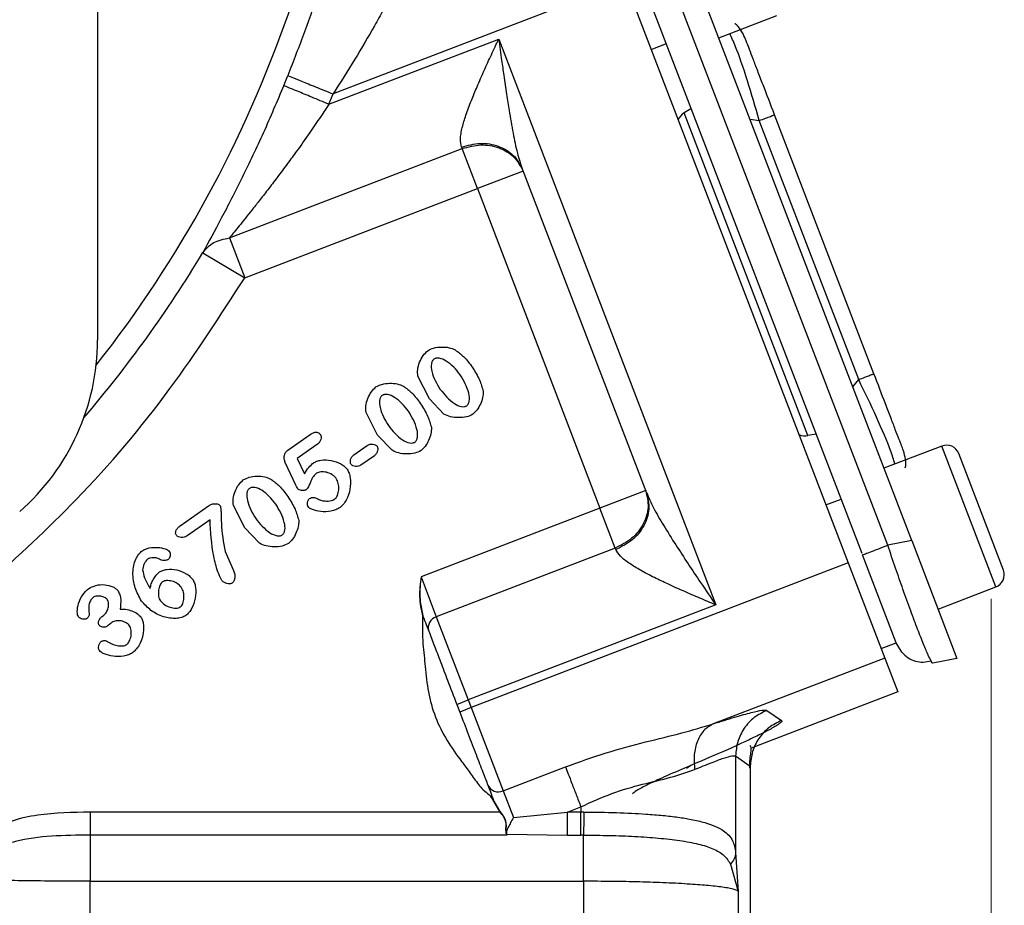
# Model space of a CAD drawing. Header units: inches. Extents: x 0.6 to 16.3, y 0.2 to 11.5.
# Tile 5 of 19: x 5.4 to 7, y 5 to 6.4. Entities that reach past the tile are written whole.
import ezdxf

# ---------------------------------------------------------------- set-up
doc = ezdxf.new("R2010")
doc.units = ezdxf.units.IN
doc.header["$MEASUREMENT"] = 0
doc.styles.add('SLDTEXTSTYLE0', font='TXT', dxfattribs={"width": 0.75})
doc.dimstyles.new('SLDDIMSTYLE1', dxfattribs={"dimtxt": 0.137795, "dimasz": 0.14, "dimexe": 0, "dimexo": 0.0625, "dimgap": 0.034449, "dimtad": 0, "dimdec": 1, "dimlfac": 1.5, "dimrnd": 1e-09, "dimzin": 12, "dimdsep": 46, "dimtxsty": 'SLDTEXTSTYLE0', "dimblk1": 'CLOSED', "dimblk2": 'CLOSED', "dimsah": 1, "dimcen": 0.09, "dimadec": 0, "dimazin": 3, "dimtfac": 1, "dimtdec": 1, "dimtofl": 0, "dimtmove": 0, "dimatfit": 3, "dimldrblk": 'CLOSED', "dimfxl": 0, "dimfrac": 2, "dimtolj": 1, "dimtzin": 12, "dimarcsym": 0})

# ---------------------------------------------------------------- blocks, each defined once
blk = doc.blocks.new('_Closed')
at = {"color": 0, "linetype": 'ByBlock', "lineweight": -2}
for p, q in [((-1, 0.166667), (0, 0)), ((-1, 0.166667), (-1, -0.166667)), ((0, 0), (-1, -0.166667)), ((0, 0), (-1, 0))]:
    blk.add_line(p, q, dxfattribs=at)
blk = doc.blocks.new('_D_6')
at = {"color": 7, "linetype": 'Continuous', "lineweight": 0}
for p, q in [((7.0252, 5.4527), (7.0252, 3.096)), ((4.8474, 4.4791), (4.8474, 3.096)), ((6.149, 3.3339), (6.107, 3.3339)), ((6.107, 3.3339), (6.107, 3.1151)), ((6.3526, 3.3339), (6.3946, 3.3339)), ((6.3946, 3.3339), (6.3946, 3.1151)), ((4.8474, 3.1354), (5.9862, 3.1354)), ((7.0252, 3.1354), (6.5154, 3.1354)), ((6.107, 3.1151), (6.149, 3.1151)), ((6.3946, 3.1151), (6.3526, 3.1151))]:
    blk.add_line(p, q, dxfattribs=at)
at = {"color": 7, "linetype": 'Continuous', "lineweight": 18, "xscale": 0.14, "yscale": 0.14, "rotation": 180.0000000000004}
blk.add_blockref('_Closed', (4.8474, 3.1354, 0.3107), dxfattribs=at)
at = {"color": 7, "linetype": 'Continuous', "lineweight": 18, "xscale": 0.14, "yscale": 0.14}
blk.add_blockref('_Closed', (7.0252, 3.1354, 0.3107), dxfattribs=at)
at = {"color": 7, "linetype": 'Continuous', "lineweight": 18, "char_height": 0.1378, "attachment_point": 1, "style": 'SLDTEXTSTYLE0'}
for s, insert in [('83', (6.149, 3.2927)), ('3.3', (6.1235, 3.0866))]:
    blk.add_mtext(s, dxfattribs=dict(at, insert=insert))

msp = doc.modelspace()

# ---------------------------------------------------------------- linework, layer by layer
at = {"color": 7, "linetype": 'Continuous', "lineweight": 25}
for p, q in [((5.5645, 6.9042), (5.5645, 5.8756)), ((6.8952, 5.548), (6.5345, 6.4875)), ((6.4269, 6.461), (5.9496, 6.2777)), ((6.4269, 6.461), (6.7914, 5.5115)), ((6.856, 5.5404), (6.5004, 6.4669)), ((6.8141, 5.5266), (6.46, 6.4491)), ((6.5799, 6.3694), (6.6745, 6.4057)), ((5.9427, 6.2608), (6.2201, 6.3673)), ((6.2201, 6.3673), (6.5749, 5.4428)), ((6.4693, 6.3505), (6.4942, 6.36)), ((5.9427, 6.2608), (5.9496, 6.2777)), ((6.535, 6.2538), (6.5233, 6.2465)), ((6.7256, 5.7195), (6.5233, 6.2465)), ((6.8085, 5.8109), (6.6461, 6.2341)), ((6.8334, 5.8205), (6.671, 6.2436)), ((5.7799, 6.0423), (6.1602, 6.1883)), ((6.1593, 6.1907), (6.1602, 6.1883)), ((6.1853, 6.1231), (6.1602, 6.1883)), ((6.26, 6.1517), (6.1853, 6.1231)), ((6.2586, 6.1553), (6.4618, 5.626)), ((5.805, 5.9771), (6.1853, 6.1231)), ((6.1853, 6.1231), (6.3857, 5.601)), ((5.7799, 6.0423), (5.805, 5.9771)), ((5.7365, 6.0183), (5.805, 5.9771)), ((6.1068, 5.7797), (6.088, 5.8163)), ((6.1305, 5.7547), (6.1068, 5.7797)), ((6.0221, 5.7204), (6.0033, 5.757)), ((5.8755, 5.6957), (5.9122, 5.7214)), ((6.0458, 5.6954), (6.0221, 5.7204)), ((6.7392, 5.7219), (6.7256, 5.7195)), ((5.924, 5.7053), (5.891, 5.6822)), ((5.9832, 5.688), (6.0052, 5.7034)), ((6.9444, 5.7024), (6.8498, 5.6661)), ((5.891, 5.6822), (5.9029, 5.6568)), ((6.0169, 5.6866), (5.9949, 5.6712)), ((7.0451, 5.4997), (6.972, 5.6901)), ((5.8887, 5.6383), (5.8713, 5.6757)), ((6.4604, 5.6296), (6.3857, 5.601)), ((5.6996, 5.5723), (5.7459, 5.6047)), ((5.8053, 5.5686), (5.7865, 5.6052)), ((6.3857, 5.601), (6.0932, 5.4887)), ((6.4107, 5.5357), (6.3857, 5.601)), ((6.755, 5.6061), (6.7799, 5.6157)), ((5.7483, 5.582), (5.711, 5.5559)), ((5.8291, 5.5436), (5.8053, 5.5686)), ((6.8952, 5.548), (6.856, 5.5404)), ((6.8952, 5.548), (6.9691, 5.3555)), ((5.7731, 5.5301), (5.7869, 5.4989)), ((6.4107, 5.5357), (6.1182, 5.4234)), ((6.4107, 5.5357), (6.4117, 5.5333)), ((6.87, 5.381), (6.8149, 5.5246)), ((6.7914, 5.5115), (6.1752, 5.275)), ((6.7914, 5.5115), (6.851, 5.3561)), ((6.0932, 5.4887), (6.1182, 5.4234)), ((6.9382, 5.4358), (7.0328, 5.4721)), ((6.5749, 5.4428), (6.1704, 5.2875)), ((5.5719, 5.4241), (5.5747, 5.4261)), ((6.1182, 5.4234), (6.1704, 5.2875)), ((6.8451, 5.3715), (6.87, 5.381)), ((6.8793, 5.3655), (6.87, 5.3811)), ((6.851, 5.3561), (6.5706, 5.2485)), ((6.851, 5.3561), (6.8723, 5.3006)), ((6.9691, 5.3555), (6.9299, 5.3479)), ((6.8723, 5.3006), (6.6329, 5.2087)), ((6.1517, 5.2803), (6.1704, 5.2875)), ((6.1517, 5.2803), (6.1565, 5.2678)), ((6.1704, 5.2875), (6.1752, 5.275)), ((6.1752, 5.275), (6.1565, 5.2678)), ((6.1752, 5.275), (6.2274, 5.139)), ((6.6586, 5.2706), (6.6826, 5.2541)), ((6.6074, 5.196), (6.6074, 5.0383)), ((6.6074, 5.196), (6.6314, 5.1795)), ((6.2274, 5.139), (6.3294, 5.1782)), ((6.6314, 5.1795), (6.6314, 4.4618)), ((6.6317, 4.4617), (6.6317, 5.1798)), ((6.2274, 5.139), (6.2441, 5.0954)), ((6.2113, 5.1232), (6.2116, 5.1224)), ((6.2116, 5.1224), (6.2221, 5.1045)), ((6.2119, 5.1235), (6.2122, 5.1227)), ((6.2122, 5.1227), (6.2226, 5.1049)), ((6.2221, 5.1045), (5.5524, 5.1045)), ((6.2441, 5.0954), (6.3324, 5.1045)), ((6.3324, 5.1045), (6.3544, 5.1129)), ((6.3544, 5.1045), (6.3324, 5.1045)), ((6.3544, 5.1129), (6.3544, 5.1045)), ((6.3594, 5.1045), (6.3544, 5.1045)), ((6.2321, 5.0697), (6.2332, 5.0668)), ((6.2327, 5.0694), (6.2328, 5.069)), ((6.2332, 5.0668), (5.5524, 5.0668)), ((6.2328, 5.069), (6.2331, 5.0683)), ((6.2331, 5.0683), (6.2332, 5.0681)), ((6.2332, 5.0681), (6.3324, 5.0668)), ((6.3324, 5.0668), (6.3544, 5.0668)), ((6.3586, 5.0668), (6.3544, 5.0668)), ((6.6074, 5.0383), (6.6116, 4.9748)), ((6.5991, 5.0192), (6.6116, 4.9748)), ((5.5524, 4.4449), (5.5524, 4.9914)), ((5.5524, 4.9914), (6.3586, 4.9914)), ((6.3586, 4.9914), (6.3586, 4.4449)), ((6.6116, 4.9748), (6.6116, 4.4519))]:
    msp.add_line(p, q, dxfattribs=at)
at = {"color": 8, "linetype": 'Continuous', "lineweight": 25}
for p, q in [((6.6309, 6.2365), (6.6461, 6.2341)), ((6.7988, 5.799), (6.8085, 5.8109)), ((7.0328, 5.4721), (6.9444, 5.7024)), ((6.5341, 5.1805), (6.5271, 5.1755))]:
    msp.add_line(p, q, dxfattribs=at)
for radius, start, end in [(1.9709, 321.7687, 0), (2.0099, 319.4866, 328.9768)]:
    msp.add_arc((4.0141, 7.0542), radius, start, end, dxfattribs=at)
at = {"color": 7, "linetype": 'Continuous', "lineweight": 25}
for centre, radius, start, end in [((4.0141, 7.0542), 2.0055, 337.6391, 338.1425), ((5.1926, 5.8756), 0.3719, 311.1331, 0), ((6.9521, 5.6825), 0.0213, 21, 111), ((7.0252, 5.492), 0.0213, 291, 21), ((6.1239, 5.4054), 0.0189, 107.4037, 196.8829), ((6.2195, 5.1562), 0.0189, 205.1171, 294.5963)]:
    msp.add_arc(centre, radius, start, end, dxfattribs=at)
for centre, start_param, end_param in [((6.5386, 6.2202), 0.174533, 0.698222), ((6.7193, 5.7493), 2.44337, 2.96706)]:
    msp.add_ellipse(centre, major_axis=(-0.011, 0.0285), ratio=0.916331, start_param=start_param, end_param=end_param, dxfattribs=at)
for points, knots in [([(5.963, 6.5631), (5.9582, 6.547), (5.9485, 6.5152), (5.9276, 6.4496), (5.9034, 6.3795), (5.8847, 6.3315), (5.8754, 6.3075)], [0, 0, 0, 0, 0.252624, 0.502389, 0.751307, 1, 1, 1, 1]), ([(6.0656, 6.4783), (6.0625, 6.4725), (6.0561, 6.4604), (6.0446, 6.4388), (6.0315, 6.4148), (6.0122, 6.3802), (5.9851, 6.3338), (5.9615, 6.2966), (5.9496, 6.2777)], [0, 0, 0, 0, 0.112871, 0.234508, 0.352703, 0.480897, 0.737077, 1, 1, 1, 1]), ([(6.6226, 6.3697), (6.6205, 6.3739), (6.6165, 6.3822), (6.6103, 6.3897), (6.6063, 6.3921), (6.6062, 6.3922)], [0, 0, 0, 0, 0.4972, 0.994399, 1, 1, 1, 1]), ([(6.1593, 6.1907), (6.1584, 6.1949), (6.157, 6.2014), (6.1585, 6.2129), (6.1611, 6.2256), (6.1666, 6.2437), (6.175, 6.266), (6.1852, 6.2906), (6.1962, 6.3156), (6.2081, 6.3416), (6.2161, 6.3587), (6.2201, 6.3673)], [0, 0, 0, 0, 0.107136, 0.166317, 0.230145, 0.344696, 0.477264, 0.596609, 0.735994, 0.867705, 1, 1, 1, 1]), ([(6.2201, 6.3673), (6.2217, 6.3557), (6.2244, 6.3359), (6.2287, 6.3058), (6.2327, 6.2785), (6.2377, 6.2468), (6.2433, 6.2146), (6.2499, 6.1821), (6.2558, 6.1638), (6.2586, 6.1553)], [0, 0, 0, 0, 0.158514, 0.270372, 0.412956, 0.534884, 0.709912, 0.865998, 1, 1, 1, 1]), ([(6.671, 6.2436), (6.6646, 6.2604), (6.6549, 6.2856), (6.6433, 6.3156), (6.6358, 6.3352), (6.6299, 6.3508), (6.624, 6.366), (6.6232, 6.3682), (6.6226, 6.3697)], [0, 0, 0, 0, 0.250062, 0.37621, 0.5, 0.623853, 0.749938, 1, 1, 1, 1]), ([(5.8687, 6.2912), (5.8578, 6.2654), (5.8359, 6.2137), (5.801, 6.1404), (5.7656, 6.0717), (5.7462, 6.0362), (5.7365, 6.0183)], [0, 0, 0, 0, 0.248267, 0.497446, 0.747611, 1, 1, 1, 1]), ([(5.9427, 6.2608), (5.9382, 6.254), (5.9279, 6.2386), (5.9104, 6.213), (5.8922, 6.1874), (5.8744, 6.163), (5.8585, 6.1417), (5.8431, 6.1214), (5.8291, 6.1036), (5.8134, 6.0837), (5.7967, 6.0628), (5.7852, 6.0488), (5.7799, 6.0423)], [0, 0, 0, 0, 0.083387, 0.191326, 0.320268, 0.410352, 0.509405, 0.602859, 0.686393, 0.760047, 0.89, 1, 1, 1, 1]), ([(5.7365, 6.0183), (5.7418, 6.0245), (5.7524, 6.0369), (5.7707, 6.0405), (5.7799, 6.0423)], [0, 0, 0, 0, 0.5, 1, 1, 1, 1]), ([(5.3854, 5.4772), (5.4343, 5.5222), (5.5414, 5.6209), (5.6831, 5.7882), (5.7655, 5.9159), (5.805, 5.9771)], [0, 0, 0, 0, 0.304375, 0.666734, 1, 1, 1, 1]), ([(6.088, 5.8163), (6.0877, 5.8199), (6.087, 5.8278), (6.0906, 5.8394), (6.0958, 5.8503), (6.1015, 5.8557), (6.1042, 5.8582)], [0, 0, 0, 0, 0.233996, 0.499939, 0.765931, 1, 1, 1, 1]), ([(6.1042, 5.8582), (6.1073, 5.8598), (6.1143, 5.8633), (6.1264, 5.8645), (6.1386, 5.8639), (6.1458, 5.8609), (6.1491, 5.8595)], [0, 0, 0, 0, 0.22471, 0.497352, 0.771324, 1, 1, 1, 1]), ([(6.1491, 5.8595), (6.1539, 5.856), (6.1648, 5.848), (6.1727, 5.837), (6.1772, 5.8307)], [0, 0, 0, 0, 0.435422, 1, 1, 1, 1]), ([(6.1143, 5.8443), (6.1138, 5.8439), (6.1127, 5.843), (6.111, 5.8405), (6.1093, 5.8342), (6.1112, 5.8174), (6.1189, 5.8045), (6.1244, 5.795)], [0, 0, 0, 0, 0.03813, 0.077594, 0.167568, 0.394077, 1, 1, 1, 1]), ([(6.1571, 5.8188), (6.1538, 5.8231), (6.1472, 5.8315), (6.1357, 5.841), (6.1255, 5.8459), (6.119, 5.8461), (6.1161, 5.8454), (6.1149, 5.8447), (6.1143, 5.8443)], [0, 0, 0, 0, 0.307114, 0.600658, 0.833127, 0.922874, 0.962224, 1, 1, 1, 1]), ([(6.1772, 5.8307), (6.1814, 5.8241), (6.1891, 5.8119), (6.1931, 5.7979), (6.1949, 5.7916)], [0, 0, 0, 0, 0.542001, 1, 1, 1, 1]), ([(6.1678, 5.7682), (6.1683, 5.7686), (6.1694, 5.7695), (6.1711, 5.772), (6.1729, 5.7785), (6.1709, 5.7959), (6.1629, 5.8092), (6.1571, 5.8188)], [0, 0, 0, 0, 0.036391, 0.075087, 0.163772, 0.39634, 1, 1, 1, 1]), ([(6.8818, 5.6944), (6.8813, 5.6959), (6.8804, 5.6981), (6.8746, 5.7133), (6.8686, 5.7289), (6.8611, 5.7485), (6.8495, 5.7785), (6.8399, 5.8037), (6.8334, 5.8205)], [0, 0, 0, 0, 0.250062, 0.37621, 0.5, 0.623853, 0.749938, 1, 1, 1, 1]), ([(6.0033, 5.757), (6.003, 5.7607), (6.0024, 5.7685), (6.006, 5.7801), (6.0111, 5.791), (6.0168, 5.7964), (6.0195, 5.7989)], [0, 0, 0, 0, 0.233996, 0.499939, 0.765931, 1, 1, 1, 1]), ([(6.0195, 5.7989), (6.0226, 5.8005), (6.0296, 5.804), (6.0417, 5.8052), (6.0539, 5.8046), (6.0612, 5.8016), (6.0645, 5.8002)], [0, 0, 0, 0, 0.22471, 0.497352, 0.771324, 1, 1, 1, 1]), ([(6.0645, 5.8002), (6.0692, 5.7967), (6.0801, 5.7887), (6.088, 5.7777), (6.0925, 5.7715)], [0, 0, 0, 0, 0.4354221, 1, 1, 1, 1]), ([(6.1244, 5.795), (6.1315, 5.7865), (6.1412, 5.7746), (6.1567, 5.7669), (6.1632, 5.7665), (6.1661, 5.7672), (6.1673, 5.7679), (6.1678, 5.7682)], [0, 0, 0, 0, 0.60548, 0.838248, 0.926216, 0.964377, 1, 1, 1, 1]), ([(6.0296, 5.785), (6.0291, 5.7846), (6.028, 5.7837), (6.0263, 5.7812), (6.0246, 5.7749), (6.0266, 5.7581), (6.0342, 5.7452), (6.0398, 5.7357)], [0, 0, 0, 0, 0.03813, 0.077594, 0.167568, 0.394077, 1, 1, 1, 1]), ([(6.0725, 5.7595), (6.0691, 5.7638), (6.0625, 5.7722), (6.051, 5.7817), (6.0408, 5.7866), (6.0343, 5.7868), (6.0314, 5.7861), (6.0302, 5.7854), (6.0296, 5.785)], [0, 0, 0, 0, 0.307114, 0.600658, 0.833127, 0.922874, 0.962224, 1, 1, 1, 1]), ([(6.1949, 5.7916), (6.1947, 5.7883), (6.1944, 5.7811), (6.1904, 5.7709), (6.1853, 5.7612), (6.1802, 5.7564), (6.1779, 5.7542)], [0, 0, 0, 0, 0.233107, 0.503654, 0.772311, 1, 1, 1, 1]), ([(6.0925, 5.7715), (6.0967, 5.7648), (6.1044, 5.7526), (6.1084, 5.7387), (6.1102, 5.7323)], [0, 0, 0, 0, 0.5420009, 1, 1, 1, 1]), ([(6.0831, 5.7089), (6.0837, 5.7093), (6.0847, 5.7102), (6.0864, 5.7128), (6.0883, 5.7192), (6.0862, 5.7366), (6.0782, 5.7499), (6.0725, 5.7595)], [0, 0, 0, 0, 0.036391, 0.075087, 0.163772, 0.39634, 1, 1, 1, 1]), ([(6.1779, 5.7542), (6.1745, 5.7526), (6.1672, 5.7492), (6.1545, 5.7486), (6.1417, 5.7495), (6.1341, 5.753), (6.1305, 5.7547)], [0, 0, 0, 0, 0.224279, 0.491579, 0.763289, 1, 1, 1, 1]), ([(6.0398, 5.7357), (6.0468, 5.7272), (6.0565, 5.7153), (6.072, 5.7076), (6.0786, 5.7072), (6.0814, 5.7079), (6.0826, 5.7086), (6.0831, 5.7089)], [0, 0, 0, 0, 0.60548, 0.838248, 0.926216, 0.964377, 1, 1, 1, 1]), ([(6.1102, 5.7323), (6.1101, 5.729), (6.1097, 5.7218), (6.1057, 5.7116), (6.1007, 5.7019), (6.0955, 5.6971), (6.0932, 5.6949)], [0, 0, 0, 0, 0.233107, 0.503654, 0.772311, 1, 1, 1, 1]), ([(5.9122, 5.7214), (5.9139, 5.7225), (5.9162, 5.7239), (5.9195, 5.7249), (5.9218, 5.7251), (5.9238, 5.7248), (5.9257, 5.7239), (5.9275, 5.7225), (5.9284, 5.7213), (5.9289, 5.7207)], [0, 0, 0, 0, 0.307073, 0.434042, 0.548193, 0.65516, 0.761725, 0.874739, 1, 1, 1, 1]), ([(5.9289, 5.7207), (5.9292, 5.7202), (5.9297, 5.7191), (5.9301, 5.7165), (5.9295, 5.7128), (5.9276, 5.7085), (5.9252, 5.7064), (5.924, 5.7053)], [0, 0, 0, 0, 0.0982087, 0.207926, 0.4558478, 0.7273576, 1, 1, 1, 1]), ([(6.0052, 5.7034), (6.0066, 5.7041), (6.0094, 5.7056), (6.0141, 5.7057), (6.0177, 5.7049), (6.0201, 5.7035), (6.0209, 5.7026), (6.0213, 5.7022)], [0, 0, 0, 0, 0.269903, 0.539, 0.788044, 0.900557, 1, 1, 1, 1]), ([(6.0213, 5.7022), (6.0216, 5.7017), (6.0222, 5.7006), (6.0226, 5.6979), (6.0222, 5.6942), (6.0204, 5.6899), (6.0181, 5.6877), (6.0169, 5.6866)], [0, 0, 0, 0, 0.100484, 0.211546, 0.45947, 0.728057, 1, 1, 1, 1]), ([(5.8713, 5.6757), (5.8706, 5.6775), (5.8693, 5.681), (5.8696, 5.6867), (5.8712, 5.6911), (5.8734, 5.694), (5.8748, 5.6951), (5.8755, 5.6957)], [0, 0, 0, 0, 0.253808, 0.507422, 0.755377, 0.879425, 1, 1, 1, 1]), ([(5.9789, 5.6725), (5.9786, 5.673), (5.978, 5.6741), (5.9775, 5.6767), (5.978, 5.6804), (5.9797, 5.6848), (5.9821, 5.6869), (5.9832, 5.688)], [0, 0, 0, 0, 0.100527, 0.212019, 0.461042, 0.730119, 1, 1, 1, 1]), ([(6.0932, 5.6949), (6.0898, 5.6933), (6.0825, 5.6899), (6.0698, 5.6893), (6.057, 5.6902), (6.0494, 5.6937), (6.0458, 5.6954)], [0, 0, 0, 0, 0.2242788, 0.4915793, 0.7632888, 1, 1, 1, 1]), ([(6.8847, 5.6668), (6.8847, 5.6668), (6.886, 5.6713), (6.8856, 5.681), (6.8831, 5.6899), (6.8818, 5.6944)], [0, 0, 0, 0, 0.005601, 0.5028, 1, 1, 1, 1]), ([(5.9029, 5.6568), (5.9049, 5.6606), (5.9087, 5.6675), (5.9147, 5.6725), (5.9174, 5.6749)], [0, 0, 0, 0, 0.537336, 1, 1, 1, 1]), ([(5.9174, 5.6749), (5.9192, 5.6758), (5.923, 5.678), (5.9328, 5.68), (5.9465, 5.6797), (5.9595, 5.675), (5.9681, 5.6694), (5.9711, 5.666), (5.9725, 5.6644)], [0, 0, 0, 0, 0.098686, 0.219599, 0.494009, 0.772099, 0.896976, 1, 1, 1, 1]), ([(5.9949, 5.6712), (5.9936, 5.6705), (5.9908, 5.6691), (5.9861, 5.6689), (5.9825, 5.6698), (5.9801, 5.6711), (5.9792, 5.672), (5.9789, 5.6725)], [0, 0, 0, 0, 0.2657637, 0.5358382, 0.7870946, 0.9004587, 1, 1, 1, 1]), ([(5.8027, 5.6471), (5.8059, 5.6487), (5.8128, 5.6522), (5.8249, 5.6534), (5.8371, 5.6528), (5.8444, 5.6498), (5.8477, 5.6484)], [0, 0, 0, 0, 0.22471, 0.497352, 0.771324, 1, 1, 1, 1]), ([(5.9224, 5.658), (5.9206, 5.6563), (5.9166, 5.6527), (5.9122, 5.6437), (5.9097, 5.6357), (5.9062, 5.6316), (5.9057, 5.631)], [0, 0, 0, 0, 0.229874, 0.502437, 0.925151, 1, 1, 1, 1]), ([(5.9546, 5.6494), (5.9536, 5.6506), (5.9517, 5.6529), (5.9464, 5.6567), (5.9389, 5.6599), (5.9311, 5.6606), (5.9255, 5.6597), (5.9234, 5.6585), (5.9224, 5.658)], [0, 0, 0, 0, 0.121902, 0.256345, 0.536882, 0.796434, 0.9071, 1, 1, 1, 1]), ([(5.9518, 5.6155), (5.9527, 5.6163), (5.9546, 5.618), (5.9574, 5.6233), (5.9591, 5.6312), (5.9587, 5.641), (5.9559, 5.6468), (5.9546, 5.6494)], [0, 0, 0, 0, 0.097481, 0.212424, 0.478332, 0.757867, 1, 1, 1, 1]), ([(5.9725, 5.6644), (5.9736, 5.6624), (5.976, 5.658), (5.9783, 5.647), (5.9779, 5.6317), (5.973, 5.617), (5.9667, 5.6071), (5.9627, 5.6036), (5.9608, 5.602)], [0, 0, 0, 0, 0.100372, 0.219219, 0.489653, 0.76541, 0.890751, 1, 1, 1, 1]), ([(5.7865, 5.6052), (5.7862, 5.6089), (5.7856, 5.6167), (5.7892, 5.6283), (5.7943, 5.6392), (5.8, 5.6446), (5.8027, 5.6471)], [0, 0, 0, 0, 0.233996, 0.499939, 0.765931, 1, 1, 1, 1]), ([(5.8128, 5.6332), (5.8123, 5.6328), (5.8112, 5.6319), (5.8095, 5.6294), (5.8078, 5.6232), (5.8098, 5.6063), (5.8174, 5.5934), (5.823, 5.5839)], [0, 0, 0, 0, 0.03813, 0.077594, 0.167568, 0.394077, 1, 1, 1, 1]), ([(5.8557, 5.6077), (5.8523, 5.612), (5.8457, 5.6204), (5.8342, 5.6299), (5.824, 5.6348), (5.8175, 5.635), (5.8146, 5.6343), (5.8134, 5.6336), (5.8128, 5.6332)], [0, 0, 0, 0, 0.307114, 0.600658, 0.833127, 0.922874, 0.962224, 1, 1, 1, 1]), ([(5.8477, 5.6484), (5.8524, 5.6449), (5.8633, 5.6369), (5.8712, 5.6259), (5.8757, 5.6197)], [0, 0, 0, 0, 0.435422, 1, 1, 1, 1]), ([(5.8913, 5.633), (5.8913, 5.6331), (5.8912, 5.6332), (5.8909, 5.6337), (5.8901, 5.6354), (5.8893, 5.637), (5.8887, 5.6383)], [0, 0, 0, 0, 0.036391, 0.09805, 0.297334, 1, 1, 1, 1]), ([(5.9057, 5.631), (5.9052, 5.6308), (5.9041, 5.6302), (5.9015, 5.6297), (5.8981, 5.6298), (5.8947, 5.6306), (5.8924, 5.6318), (5.8917, 5.6326), (5.8913, 5.633)], [0, 0, 0, 0, 0.106669, 0.232351, 0.509323, 0.781131, 0.901619, 1, 1, 1, 1]), ([(5.8757, 5.6197), (5.8799, 5.613), (5.8877, 5.6008), (5.8916, 5.5869), (5.8934, 5.5805)], [0, 0, 0, 0, 0.542001, 1, 1, 1, 1]), ([(5.9085, 5.6034), (5.9083, 5.6038), (5.9078, 5.6047), (5.9075, 5.607), (5.9076, 5.6102), (5.9086, 5.6133), (5.9098, 5.6155), (5.9107, 5.6163), (5.9111, 5.6166)], [0, 0, 0, 0, 0.095497, 0.212434, 0.48257, 0.760232, 0.889728, 1, 1, 1, 1]), ([(5.9111, 5.6166), (5.9121, 5.6172), (5.914, 5.6183), (5.9175, 5.6187), (5.9211, 5.6179), (5.9233, 5.6166), (5.9245, 5.6159)], [0, 0, 0, 0, 0.238373, 0.465958, 0.713108, 1, 1, 1, 1]), ([(6.4618, 5.626), (6.4654, 5.6179), (6.4732, 5.6003), (6.4901, 5.5718), (6.5091, 5.5413), (6.5296, 5.5102), (6.5514, 5.4775), (6.5666, 5.455), (6.5749, 5.4428)], [0, 0, 0, 0, 0.1339895, 0.2900457, 0.4651218, 0.632251, 0.7990286, 1, 1, 1, 1]), ([(5.7459, 5.6047), (5.7477, 5.6057), (5.751, 5.6076), (5.7557, 5.6084), (5.7591, 5.6081), (5.7614, 5.6074), (5.7635, 5.6063), (5.7644, 5.6051), (5.7649, 5.6046)], [0, 0, 0, 0, 0.285485, 0.549595, 0.673749, 0.786104, 0.895903, 1, 1, 1, 1]), ([(5.7649, 5.6046), (5.7651, 5.6041), (5.7656, 5.6031), (5.766, 5.5997), (5.7666, 5.5907), (5.7664, 5.5668), (5.7703, 5.5453), (5.7731, 5.5301)], [0, 0, 0, 0, 0.01856, 0.047638, 0.132356, 0.382091, 1, 1, 1, 1]), ([(5.8664, 5.5571), (5.8669, 5.5575), (5.868, 5.5584), (5.8696, 5.561), (5.8715, 5.5674), (5.8694, 5.5848), (5.8614, 5.5981), (5.8557, 5.6077)], [0, 0, 0, 0, 0.036391, 0.075087, 0.163772, 0.39634, 1, 1, 1, 1]), ([(5.9608, 5.602), (5.9585, 5.6007), (5.9538, 5.5979), (5.9432, 5.5951), (5.93, 5.5945), (5.9183, 5.5972), (5.9114, 5.6005), (5.9093, 5.6025), (5.9085, 5.6034)], [0, 0, 0, 0, 0.141897, 0.292297, 0.591103, 0.843023, 0.936111, 1, 1, 1, 1]), ([(5.9245, 5.6159), (5.9266, 5.615), (5.9311, 5.613), (5.9396, 5.6123), (5.947, 5.6128), (5.951, 5.615), (5.9518, 5.6155)], [0, 0, 0, 0, 0.244375, 0.517978, 0.899703, 1, 1, 1, 1]), ([(5.6933, 5.5566), (5.6929, 5.5572), (5.6922, 5.5584), (5.692, 5.5605), (5.6923, 5.5627), (5.6934, 5.5656), (5.6957, 5.5691), (5.6983, 5.5712), (5.6996, 5.5723)], [0, 0, 0, 0, 0.111501, 0.223563, 0.33819, 0.462028, 0.726454, 1, 1, 1, 1]), ([(5.7669, 5.4836), (5.7649, 5.488), (5.7593, 5.5005), (5.7513, 5.5334), (5.7495, 5.5621), (5.7483, 5.582)], [0, 0, 0, 0, 0.1439343, 0.4072724, 1, 1, 1, 1]), ([(5.823, 5.5839), (5.83, 5.5754), (5.8397, 5.5635), (5.8552, 5.5558), (5.8618, 5.5554), (5.8647, 5.5561), (5.8658, 5.5568), (5.8664, 5.5571)], [0, 0, 0, 0, 0.60548, 0.838248, 0.926216, 0.964377, 1, 1, 1, 1]), ([(5.8934, 5.5805), (5.8933, 5.5772), (5.8929, 5.5701), (5.8889, 5.5598), (5.8839, 5.5501), (5.8788, 5.5453), (5.8764, 5.5431)], [0, 0, 0, 0, 0.233107, 0.503654, 0.772311, 1, 1, 1, 1]), ([(5.711, 5.5559), (5.7095, 5.5551), (5.7064, 5.5534), (5.7013, 5.5528), (5.6973, 5.5535), (5.6946, 5.555), (5.6937, 5.5561), (5.6933, 5.5566)], [0, 0, 0, 0, 0.273164, 0.538657, 0.781642, 0.894874, 1, 1, 1, 1]), ([(5.6374, 5.5312), (5.6391, 5.5321), (5.6428, 5.5343), (5.6514, 5.5366), (5.6626, 5.5374), (5.6729, 5.5354), (5.6794, 5.5326), (5.6814, 5.5306), (5.6822, 5.5297)], [0, 0, 0, 0, 0.125019, 0.265997, 0.561786, 0.823941, 0.925428, 1, 1, 1, 1]), ([(5.8764, 5.5431), (5.873, 5.5415), (5.8657, 5.5381), (5.853, 5.5375), (5.8402, 5.5384), (5.8326, 5.5419), (5.8291, 5.5436)], [0, 0, 0, 0, 0.224279, 0.491579, 0.763289, 1, 1, 1, 1]), ([(5.6363, 5.4492), (5.6325, 5.4561), (5.6246, 5.4706), (5.6216, 5.4911), (5.6232, 5.507), (5.6265, 5.5171), (5.6311, 5.5255), (5.6354, 5.5294), (5.6374, 5.5312)], [0, 0, 0, 0, 0.267066, 0.551881, 0.683445, 0.803764, 0.910563, 1, 1, 1, 1]), ([(5.6822, 5.5297), (5.6824, 5.5293), (5.6829, 5.5284), (5.6833, 5.5262), (5.6831, 5.5231), (5.6822, 5.5201), (5.681, 5.518), (5.6802, 5.5172), (5.6798, 5.5169)], [0, 0, 0, 0, 0.1013533, 0.2207725, 0.4890815, 0.7620022, 0.8897295, 1, 1, 1, 1]), ([(6.5749, 5.4428), (6.5663, 5.4465), (6.5489, 5.4539), (6.5226, 5.4652), (6.4977, 5.4764), (6.4737, 5.4878), (6.4525, 5.4989), (6.4335, 5.5104), (6.4185, 5.5217), (6.4138, 5.5296), (6.4117, 5.5333)], [0, 0, 0, 0, 0.132324, 0.264064, 0.403482, 0.522865, 0.655461, 0.770044, 0.892843, 1, 1, 1, 1]), ([(5.6462, 5.5175), (5.6452, 5.5165), (5.6429, 5.5143), (5.6407, 5.5098), (5.6388, 5.5051), (5.6384, 5.5017), (5.6382, 5.5002)], [0, 0, 0, 0, 0.212799, 0.482006, 0.760523, 1, 1, 1, 1]), ([(5.6658, 5.5175), (5.6644, 5.5181), (5.6613, 5.5196), (5.656, 5.5199), (5.6507, 5.5197), (5.6476, 5.5182), (5.6462, 5.5175)], [0, 0, 0, 0, 0.229184, 0.498956, 0.768886, 1, 1, 1, 1]), ([(5.6798, 5.5169), (5.6794, 5.5167), (5.6785, 5.5161), (5.6762, 5.5156), (5.673, 5.5154), (5.6691, 5.5158), (5.6669, 5.5169), (5.6658, 5.5175)], [0, 0, 0, 0, 0.099089, 0.216375, 0.482429, 0.757239, 1, 1, 1, 1]), ([(5.6382, 5.5002), (5.6391, 5.4957), (5.6411, 5.4848), (5.647, 5.4753), (5.6506, 5.4697)], [0, 0, 0, 0, 0.405308, 1, 1, 1, 1]), ([(5.6506, 5.4697), (5.6511, 5.4722), (5.6521, 5.4774), (5.6557, 5.4848), (5.6599, 5.4916), (5.6638, 5.4951), (5.6656, 5.4967)], [0, 0, 0, 0, 0.238157, 0.507, 0.772223, 1, 1, 1, 1]), ([(5.6656, 5.4967), (5.6674, 5.4976), (5.6712, 5.4997), (5.6808, 5.5016), (5.6943, 5.5008), (5.707, 5.4957), (5.7154, 5.49), (5.7184, 5.4866), (5.7197, 5.485)], [0, 0, 0, 0, 0.097977, 0.217495, 0.490547, 0.771156, 0.897382, 1, 1, 1, 1]), ([(5.7869, 5.4989), (5.7876, 5.4969), (5.7889, 5.493), (5.7889, 5.487), (5.7877, 5.4827), (5.7861, 5.4799), (5.785, 5.4789), (5.7844, 5.4785)], [0, 0, 0, 0, 0.292582, 0.562945, 0.8001718, 0.9054893, 1, 1, 1, 1]), ([(6.0932, 5.4887), (6.0918, 5.4779), (6.089, 5.4563), (6.0935, 5.4351), (6.0957, 5.4244)], [0, 0, 0, 0, 0.50052, 1, 1, 1, 1]), ([(6.0932, 5.4887), (6.092, 5.4779), (6.0896, 5.4564), (6.0941, 5.4352), (6.0963, 5.4247)], [0, 0, 0, 0, 0.50196, 1, 1, 1, 1]), ([(5.55, 5.4697), (5.5539, 5.4716), (5.5621, 5.4757), (5.5762, 5.4765), (5.5874, 5.4737), (5.5945, 5.4697), (5.5969, 5.467), (5.598, 5.4659)], [0, 0, 0, 0, 0.246237, 0.530501, 0.795557, 0.908656, 1, 1, 1, 1]), ([(5.6708, 5.4806), (5.67, 5.4799), (5.6683, 5.4784), (5.6658, 5.4738), (5.6637, 5.4666), (5.6638, 5.4589), (5.6652, 5.4531), (5.6666, 5.4507), (5.6672, 5.4496)], [0, 0, 0, 0, 0.090795, 0.203061, 0.469817, 0.75245, 0.883828, 1, 1, 1, 1]), ([(5.7013, 5.4718), (5.6993, 5.4739), (5.695, 5.4784), (5.6864, 5.4819), (5.679, 5.4829), (5.6737, 5.4822), (5.6717, 5.4811), (5.6708, 5.4806)], [0, 0, 0, 0, 0.255878, 0.538478, 0.799499, 0.90922, 1, 1, 1, 1]), ([(5.6997, 5.4396), (5.7006, 5.4403), (5.7024, 5.4419), (5.7047, 5.4469), (5.706, 5.4542), (5.7055, 5.4635), (5.7027, 5.4691), (5.7013, 5.4718)], [0, 0, 0, 0, 0.095485, 0.208128, 0.4638, 0.739462, 1, 1, 1, 1]), ([(5.7197, 5.485), (5.7208, 5.4831), (5.7232, 5.4789), (5.7253, 5.4682), (5.7249, 5.4536), (5.7202, 5.4397), (5.7144, 5.4304), (5.7106, 5.4271), (5.7089, 5.4256)], [0, 0, 0, 0, 0.102253, 0.223123, 0.496481, 0.771478, 0.894517, 1, 1, 1, 1]), ([(5.7844, 5.4785), (5.7838, 5.4782), (5.7826, 5.4775), (5.7795, 5.477), (5.7754, 5.4776), (5.7705, 5.4797), (5.7681, 5.4823), (5.7669, 5.4836)], [0, 0, 0, 0, 0.101464, 0.213535, 0.462917, 0.732286, 1, 1, 1, 1]), ([(5.5333, 5.4234), (5.5328, 5.4244), (5.5316, 5.4271), (5.5311, 5.4346), (5.5331, 5.446), (5.5393, 5.4594), (5.5466, 5.4664), (5.55, 5.4697)], [0, 0, 0, 0, 0.068697, 0.166685, 0.425292, 0.727344, 1, 1, 1, 1]), ([(5.5802, 5.4516), (5.5797, 5.4523), (5.5785, 5.4537), (5.575, 5.4557), (5.5698, 5.4573), (5.5642, 5.4575), (5.56, 5.4566), (5.5582, 5.4556), (5.5574, 5.4551)], [0, 0, 0, 0, 0.102228, 0.221516, 0.484132, 0.753845, 0.88398, 1, 1, 1, 1]), ([(5.598, 5.4659), (5.599, 5.4638), (5.6014, 5.4593), (5.603, 5.4491), (5.602, 5.4412), (5.6013, 5.4361)], [0, 0, 0, 0, 0.228594, 0.491256, 1, 1, 1, 1]), ([(5.5574, 5.4551), (5.5565, 5.4544), (5.5547, 5.4528), (5.5519, 5.4487), (5.5491, 5.4403), (5.5503, 5.4329), (5.551, 5.4281)], [0, 0, 0, 0, 0.116232, 0.242053, 0.506422, 1, 1, 1, 1]), ([(5.5747, 5.4261), (5.5755, 5.4267), (5.5772, 5.4281), (5.5798, 5.432), (5.5821, 5.4378), (5.5827, 5.444), (5.5819, 5.4487), (5.5808, 5.4507), (5.5802, 5.4516)], [0, 0, 0, 0, 0.108645, 0.232204, 0.49647, 0.760075, 0.886323, 1, 1, 1, 1]), ([(5.7089, 5.4256), (5.7066, 5.4244), (5.7017, 5.4217), (5.6891, 5.4199), (5.6714, 5.4228), (5.6512, 5.4326), (5.6412, 5.4437), (5.6363, 5.4492)], [0, 0, 0, 0, 0.094138, 0.203138, 0.456911, 0.736427, 1, 1, 1, 1]), ([(5.6672, 5.4496), (5.6694, 5.4473), (5.6739, 5.4426), (5.6829, 5.4388), (5.6907, 5.4374), (5.6964, 5.4378), (5.6987, 5.439), (5.6997, 5.4396)], [0, 0, 0, 0, 0.2548, 0.531537, 0.790311, 0.904373, 1, 1, 1, 1]), ([(5.551, 5.4281), (5.551, 5.4278), (5.5511, 5.4272), (5.5507, 5.4258), (5.5498, 5.424), (5.5484, 5.4219), (5.5471, 5.4208), (5.5465, 5.4203)], [0, 0, 0, 0, 0.086317, 0.194251, 0.453253, 0.745099, 1, 1, 1, 1]), ([(5.5671, 5.4097), (5.5669, 5.4102), (5.5663, 5.4111), (5.566, 5.4136), (5.5666, 5.417), (5.5685, 5.4211), (5.5708, 5.4231), (5.5719, 5.4241)], [0, 0, 0, 0, 0.095505, 0.2029, 0.448605, 0.72152, 1, 1, 1, 1]), ([(5.6013, 5.4361), (5.6043, 5.4361), (5.6109, 5.4361), (5.6205, 5.4332), (5.6293, 5.4292), (5.6335, 5.4248), (5.6354, 5.4228)], [0, 0, 0, 0, 0.239073, 0.518782, 0.787859, 1, 1, 1, 1]), ([(6.0957, 5.4244), (6.0955, 5.4167), (6.0952, 5.4016), (6.096, 5.3802), (6.0983, 5.3606), (6.1005, 5.3344), (6.1045, 5.3004), (6.1153, 5.2591), (6.135, 5.2212), (6.1557, 5.1917), (6.1737, 5.1684), (6.1846, 5.1523), (6.1945, 5.1402), (6.2049, 5.1336), (6.2092, 5.1267), (6.2113, 5.1232)], [0, 0, 0, 0, 0.069625, 0.135872, 0.192029, 0.246645, 0.37203, 0.499918, 0.627797, 0.75318, 0.8237, 0.892351, 0.927618, 0.96402, 1, 1, 1, 1]), ([(6.0957, 5.4244), (6.0958, 5.4245), (6.0959, 5.4245), (6.096, 5.4246), (6.0962, 5.4246), (6.0963, 5.4246), (6.0963, 5.4247), (6.0963, 5.4247)], [0, 0, 0, 0, 0.242762, 0.371438, 0.500855, 0.758479, 1, 1, 1, 1]), ([(5.5465, 5.4203), (5.5461, 5.4201), (5.5452, 5.4196), (5.5429, 5.4193), (5.5398, 5.4196), (5.5367, 5.4206), (5.5345, 5.422), (5.5337, 5.4229), (5.5333, 5.4234)], [0, 0, 0, 0, 0.094343, 0.208138, 0.471741, 0.748364, 0.881984, 1, 1, 1, 1]), ([(5.5802, 5.4081), (5.5797, 5.4078), (5.5787, 5.4072), (5.5763, 5.4065), (5.5731, 5.4064), (5.5702, 5.4073), (5.5682, 5.4085), (5.5674, 5.4093), (5.5671, 5.4097)], [0, 0, 0, 0, 0.123819, 0.253842, 0.517547, 0.771891, 0.891559, 1, 1, 1, 1]), ([(5.5879, 5.4143), (5.5874, 5.4139), (5.5861, 5.4129), (5.5839, 5.4111), (5.5818, 5.4094), (5.5807, 5.4084), (5.5803, 5.4081), (5.5802, 5.4081)], [0, 0, 0, 0, 0.179671, 0.526131, 0.858955, 0.98271, 1, 1, 1, 1]), ([(5.6169, 5.4086), (5.6161, 5.4096), (5.6145, 5.4116), (5.6099, 5.4146), (5.6033, 5.417), (5.5964, 5.4173), (5.5911, 5.4162), (5.5889, 5.4149), (5.5879, 5.4143)], [0, 0, 0, 0, 0.117113, 0.244349, 0.505577, 0.763716, 0.887443, 1, 1, 1, 1]), ([(5.6121, 5.3782), (5.6128, 5.3789), (5.6146, 5.3804), (5.6173, 5.3849), (5.6196, 5.392), (5.6199, 5.3995), (5.6188, 5.4052), (5.6175, 5.4075), (5.6169, 5.4086)], [0, 0, 0, 0, 0.092721, 0.207402, 0.478209, 0.760438, 0.888831, 1, 1, 1, 1]), ([(5.6354, 5.4228), (5.6363, 5.4211), (5.6384, 5.4173), (5.6403, 5.4071), (5.6394, 5.3926), (5.6338, 5.3788), (5.6273, 5.3694), (5.6233, 5.366), (5.6215, 5.3644)], [0, 0, 0, 0, 0.089964, 0.204079, 0.472974, 0.757374, 0.888917, 1, 1, 1, 1]), ([(6.1058, 5.3999), (6.1087, 5.3925), (6.1139, 5.3789), (6.1249, 5.3503), (6.1372, 5.318), (6.1466, 5.2937), (6.1517, 5.2803)], [0, 0, 0, 0, 0.275656, 0.500001, 0.723556, 1, 1, 1, 1]), ([(5.5676, 5.3681), (5.5673, 5.3686), (5.5666, 5.3698), (5.5661, 5.3725), (5.5663, 5.3762), (5.5675, 5.3797), (5.569, 5.3821), (5.57, 5.383), (5.5704, 5.3834)], [0, 0, 0, 0, 0.112262, 0.236605, 0.502303, 0.767617, 0.891531, 1, 1, 1, 1]), ([(5.5704, 5.3834), (5.5711, 5.3837), (5.5725, 5.3843), (5.5753, 5.3846), (5.5777, 5.3846), (5.5791, 5.3838), (5.5793, 5.3837)], [0, 0, 0, 0, 0.230367, 0.510907, 0.904082, 1, 1, 1, 1]), ([(5.5793, 5.3837), (5.5821, 5.382), (5.5875, 5.3788), (5.5964, 5.3761), (5.6037, 5.3755), (5.609, 5.3764), (5.6111, 5.3776), (5.6121, 5.3782)], [0, 0, 0, 0, 0.276291, 0.547409, 0.79122, 0.901461, 1, 1, 1, 1]), ([(5.6215, 5.3644), (5.6194, 5.3633), (5.6149, 5.3608), (5.6041, 5.3583), (5.5904, 5.3581), (5.578, 5.3615), (5.5707, 5.3651), (5.5685, 5.3672), (5.5676, 5.3681)], [0, 0, 0, 0, 0.125001, 0.270375, 0.574348, 0.839126, 0.93738, 1, 1, 1, 1]), ([(6.8793, 5.3655), (6.8825, 5.3623), (6.8891, 5.3557), (6.9013, 5.3505), (6.9141, 5.3486), (6.9225, 5.3506), (6.9267, 5.3517)], [0, 0, 0, 0, 0.24674, 0.496303, 0.747818, 1, 1, 1, 1]), ([(6.9299, 5.3479), (6.9293, 5.3479), (6.9287, 5.3479), (6.9268, 5.3516), (6.9267, 5.3519)], [0, 0, 0, 0, 0.929336, 1, 1, 1, 1]), ([(6.5706, 5.2485), (6.5829, 5.2524), (6.6075, 5.2602), (6.6342, 5.2675), (6.6527, 5.2715), (6.6567, 5.2709), (6.6586, 5.2706)], [0, 0, 0, 0, 0.251288, 0.503113, 0.752364, 1, 1, 1, 1]), ([(6.3294, 5.1782), (6.3515, 5.1862), (6.3951, 5.2018), (6.4596, 5.2191), (6.5195, 5.2331), (6.5539, 5.2435), (6.5706, 5.2485)], [0, 0, 0, 0, 0.2652025, 0.5230816, 0.7683608, 1, 1, 1, 1]), ([(6.6826, 5.2541), (6.6829, 5.2537), (6.6835, 5.2528), (6.6811, 5.2503), (6.6774, 5.2476), (6.6733, 5.245), (6.6698, 5.2429), (6.6659, 5.2407), (6.6614, 5.2383), (6.6526, 5.2337), (6.6386, 5.2268), (6.6187, 5.2175), (6.587, 5.2031), (6.5568, 5.1902), (6.5341, 5.1805)], [0, 0, 0, 0, 0.080191, 0.160755, 0.241533, 0.279738, 0.317885, 0.356041, 0.394274, 0.432648, 0.55699, 0.661672, 0.745679, 1, 1, 1, 1]), ([(6.5706, 5.2485), (6.5653, 5.2453), (6.5547, 5.2389), (6.5442, 5.2209), (6.5385, 5.1987), (6.5398, 5.1822), (6.5404, 5.1739)], [0, 0, 0, 0, 0.249995, 0.5000018, 0.7499944, 1, 1, 1, 1]), ([(6.6305, 5.1762), (6.6305, 5.1787), (6.6304, 5.1836), (6.6312, 5.193), (6.6327, 5.203), (6.6335, 5.2102), (6.6317, 5.2118), (6.6308, 5.2126)], [0, 0, 0, 0, 0.0948514, 0.1934305, 0.4186263, 0.7066226, 1, 1, 1, 1]), ([(6.5404, 5.1739), (6.5499, 5.1779), (6.5685, 5.1856), (6.5888, 5.1929), (6.6029, 5.197), (6.6059, 5.1963), (6.6074, 5.196)], [0, 0, 0, 0, 0.257689, 0.505168, 0.753456, 1, 1, 1, 1]), ([(6.3544, 5.1129), (6.3713, 5.1207), (6.4047, 5.136), (6.4555, 5.1503), (6.5025, 5.1607), (6.5278, 5.1695), (6.5404, 5.1739)], [0, 0, 0, 0, 0.254697, 0.50467, 0.752029, 1, 1, 1, 1]), ([(6.5341, 5.1805), (6.5205, 5.1747), (6.4935, 5.1632), (6.4637, 5.1493), (6.4435, 5.1389), (6.4403, 5.1357), (6.4388, 5.1342)], [0, 0, 0, 0, 0.2559, 0.507701, 0.75543, 1, 1, 1, 1]), ([(6.2119, 5.1235), (6.2119, 5.1235), (6.2119, 5.1235), (6.2118, 5.1235), (6.2117, 5.1234), (6.2116, 5.1234), (6.2115, 5.1233), (6.2114, 5.1233), (6.2113, 5.1232)], [0, 0, 0, 0, 0.239531, 0.368485, 0.499883, 0.631615, 0.76057, 1, 1, 1, 1]), ([(6.2116, 5.1224), (6.2117, 5.1225), (6.2119, 5.1225), (6.2121, 5.1226), (6.2122, 5.1227), (6.2122, 5.1227), (6.2122, 5.1227)], [0, 0, 0, 0, 0.270472, 0.562412, 0.789476, 1, 1, 1, 1]), ([(5.5524, 5.1045), (5.5238, 5.1038), (5.4808, 5.1026), (5.4241, 5.0916), (5.3983, 5.0789), (5.3854, 5.0725)], [0, 0, 0, 0, 0.499439, 0.749991, 1, 1, 1, 1]), ([(6.2221, 5.1045), (6.2222, 5.1045), (6.2223, 5.1046), (6.2224, 5.1047), (6.2225, 5.1048), (6.2226, 5.1048), (6.2226, 5.1049)], [0, 0, 0, 0, 0.2455749, 0.500002, 0.7543596, 1, 1, 1, 1]), ([(6.2221, 5.1045), (6.2245, 5.1016), (6.228, 5.0971), (6.231, 5.0905), (6.2321, 5.0837), (6.231, 5.076), (6.2317, 5.0718), (6.2321, 5.0697)], [0, 0, 0, 0, 0.251056, 0.376251, 0.50133, 0.750819, 1, 1, 1, 1]), ([(6.2226, 5.1049), (6.2249, 5.1018), (6.2284, 5.0973), (6.2314, 5.0905), (6.2325, 5.0837), (6.2316, 5.0758), (6.2323, 5.0715), (6.2327, 5.0694)], [0, 0, 0, 0, 0.253813, 0.377374, 0.504188, 0.753636, 1, 1, 1, 1]), ([(6.3594, 5.1045), (6.3593, 5.0999), (6.3593, 5.0907), (6.359, 5.0795), (6.3588, 5.0712), (6.3587, 5.0683), (6.3586, 5.0668)], [0, 0, 0, 0, 0.27977, 0.559537, 0.779763, 1, 1, 1, 1]), ([(6.3594, 5.1045), (6.3773, 5.1043), (6.4121, 5.1038), (6.4553, 5.1017), (6.4884, 5.099), (6.5132, 5.0962), (6.5364, 5.0924), (6.5572, 5.0876), (6.5747, 5.0814), (6.5911, 5.0723), (6.6035, 5.0599), (6.6062, 5.0451), (6.6074, 5.0383)], [0, 0, 0, 0, 0.1384614, 0.2684568, 0.3505384, 0.4289336, 0.5036872, 0.5926669, 0.6763058, 0.754763, 0.8870666, 1, 1, 1, 1]), ([(6.2441, 5.0954), (6.2426, 5.0926), (6.2396, 5.087), (6.2355, 5.0794), (6.2325, 5.0729), (6.2327, 5.0702), (6.2328, 5.069)], [0, 0, 0, 0, 0.251911, 0.503146, 0.766859, 1, 1, 1, 1]), ([(6.2327, 5.0694), (6.2327, 5.0694), (6.2326, 5.0695), (6.2325, 5.0696), (6.2323, 5.0697), (6.2321, 5.0697), (6.2321, 5.0697)], [0, 0, 0, 0, 0.245041, 0.50005, 0.755489, 1, 1, 1, 1]), ([(5.5524, 5.0668), (5.5313, 5.0665), (5.4903, 5.066), (5.4404, 5.0602), (5.4046, 5.0486), (5.3822, 5.0356), (5.3685, 5.0199), (5.3626, 5.0054), (5.3621, 4.9978), (5.3618, 4.9941)], [0, 0, 0, 0, 0.283842, 0.551774, 0.675697, 0.791595, 0.898594, 0.949597, 1, 1, 1, 1]), ([(6.2332, 5.0681), (6.2332, 5.0679), (6.2333, 5.0675), (6.2332, 5.067), (6.2332, 5.0668)], [0, 0, 0, 0, 0.501762, 1, 1, 1, 1]), ([(6.3586, 5.0668), (6.3729, 5.0666), (6.4014, 5.0663), (6.4429, 5.0648), (6.4817, 5.0621), (6.5169, 5.0582), (6.5471, 5.0526), (6.5713, 5.0447), (6.5894, 5.0346), (6.5959, 5.0243), (6.5991, 5.0192)], [0, 0, 0, 0, 0.124695, 0.249365, 0.374684, 0.500334, 0.62631, 0.752423, 0.877585, 1, 1, 1, 1]), ([(6.6074, 5.0383), (6.6069, 5.0348), (6.606, 5.028), (6.6014, 5.0221), (6.5991, 5.0192)], [0, 0, 0, 0, 0.4999985, 1, 1, 1, 1]), ([(5.5524, 4.9914), (5.5357, 4.9914), (5.5019, 4.9915), (5.4522, 4.992), (5.4041, 4.9928), (5.376, 4.9936), (5.3618, 4.9941)], [0, 0, 0, 0, 0.24176, 0.489008, 0.741752, 1, 1, 1, 1]), ([(6.6116, 4.9748), (6.6104, 4.9757), (6.6082, 4.9773), (6.5996, 4.9794), (6.5862, 4.9817), (6.5653, 4.9842), (6.5331, 4.9867), (6.4948, 4.9888), (6.4512, 4.9903), (6.4053, 4.9912), (6.374, 4.9913), (6.3586, 4.9914)], [0, 0, 0, 0, 0.097636, 0.181118, 0.250435, 0.380776, 0.500495, 0.630121, 0.75657, 0.879857, 1, 1, 1, 1])]:
    msp.add_open_spline(points, degree=3, knots=knots, dxfattribs=at)
at = {"color": 8, "linetype": 'Continuous', "lineweight": 25}
for points, knots in [([(6.6461, 6.2341), (6.6397, 6.2561), (6.6267, 6.3007), (6.609, 6.3524), (6.6009, 6.3698), (6.5979, 6.3763)], [0, 0, 0, 0, 0.380637, 0.76891, 1, 1, 1, 1]), ([(6.8678, 5.673), (6.8657, 5.6798), (6.8601, 5.6982), (6.8387, 5.7484), (6.8185, 5.7902), (6.8085, 5.8109)], [0, 0, 0, 0, 0.23109, 0.619363, 1, 1, 1, 1]), ([(6.9267, 5.3519), (6.9253, 5.3545), (6.9231, 5.3586), (6.9187, 5.3687), (6.9132, 5.3817), (6.9051, 5.4023), (6.8936, 5.4327), (6.8814, 5.4668), (6.8686, 5.5032), (6.8603, 5.5278), (6.856, 5.5404)], [0, 0, 0, 0, 0.125024, 0.200601, 0.275598, 0.423758, 0.571923, 0.722297, 0.858111, 1, 1, 1, 1])]:
    msp.add_open_spline(points, degree=3, knots=knots, dxfattribs=at)
at = {"color": 7, "linetype": 'Continuous', "lineweight": 25}
for points in [[(5.8754, 6.3075), (5.8768, 6.307), (5.8796, 6.3058), (5.8968, 6.2989), (5.921, 6.2892), (5.94, 6.2816), (5.9496, 6.2777)], [(5.9427, 6.2608), (5.9332, 6.2647), (5.9142, 6.2725), (5.8901, 6.2824), (5.8729, 6.2895), (5.8701, 6.2906), (5.8687, 6.2912)], [(6.6461, 6.2341), (6.6497, 6.2354), (6.6569, 6.2382), (6.6648, 6.2412), (6.67, 6.2432), (6.6707, 6.2435), (6.671, 6.2436)], [(6.1593, 6.1907), (6.1694, 6.1935), (6.1898, 6.1991), (6.2201, 6.1938), (6.2455, 6.1792), (6.2542, 6.1633), (6.2586, 6.1553)], [(6.1602, 6.1883), (6.1704, 6.1911), (6.1907, 6.1966), (6.2212, 6.191), (6.2467, 6.1761), (6.2556, 6.1598), (6.26, 6.1517)], [(6.8085, 5.8109), (6.8121, 5.8123), (6.8193, 5.8151), (6.8272, 5.8181), (6.8324, 5.8201), (6.8331, 5.8204), (6.8334, 5.8205)], [(6.4604, 5.6296), (6.4625, 5.6207), (6.4668, 5.6027), (6.4579, 5.5745), (6.439, 5.5499), (6.4201, 5.5404), (6.4107, 5.5357)], [(6.4618, 5.626), (6.4639, 5.6172), (6.4681, 5.5996), (6.4589, 5.5717), (6.4399, 5.5474), (6.4211, 5.538), (6.4117, 5.5333)], [(6.8149, 5.5246), (6.8155, 5.5248), (6.8167, 5.5253), (6.8259, 5.5288), (6.8392, 5.5339), (6.8504, 5.5382), (6.856, 5.5404)], [(6.0963, 5.4247), (6.0982, 5.4198), (6.1019, 5.4101), (6.1045, 5.4033), (6.1058, 5.3999)], [(6.1565, 5.2678), (6.1612, 5.2557), (6.1705, 5.2314), (6.1834, 5.1977), (6.1947, 5.1683), (6.1999, 5.1549), (6.2024, 5.1482)], [(6.6586, 5.2706), (6.6514, 5.267), (6.637, 5.26), (6.6206, 5.2418), (6.6095, 5.22), (6.6081, 5.204), (6.6074, 5.196)], [(6.6826, 5.2541), (6.6754, 5.2505), (6.661, 5.2435), (6.6446, 5.2253), (6.6335, 5.2035), (6.6321, 5.1875), (6.6314, 5.1795)], [(6.3294, 5.1782), (6.3308, 5.1745), (6.3336, 5.1672), (6.3397, 5.1512), (6.3468, 5.1328), (6.3519, 5.1196), (6.3544, 5.1129)], [(6.2024, 5.1482), (6.2037, 5.1448), (6.2063, 5.138), (6.2101, 5.1283), (6.2119, 5.1235)], [(5.5524, 5.1045), (5.5524, 5.1004), (5.5524, 5.0922), (5.5524, 5.0811), (5.5524, 5.0719), (5.5524, 5.0685), (5.5524, 5.0668)], [(6.3324, 5.0668), (6.3324, 5.0685), (6.3324, 5.0719), (6.3324, 5.0811), (6.3324, 5.0922), (6.3324, 5.1004), (6.3324, 5.1045)], [(6.3544, 5.0668), (6.3544, 5.0685), (6.3544, 5.0719), (6.3544, 5.0811), (6.3544, 5.0922), (6.3544, 5.1004), (6.3544, 5.1045)], [(5.5524, 5.0668), (5.5524, 5.0634), (5.5524, 5.0565), (5.5524, 5.0382), (5.5524, 5.016), (5.5524, 4.9996), (5.5524, 4.9914)], [(6.3586, 4.9914), (6.3586, 4.9996), (6.3586, 5.016), (6.3586, 5.0382), (6.3586, 5.0565), (6.3586, 5.0634), (6.3586, 5.0668)]]:
    msp.add_open_spline(points, degree=3, dxfattribs=at)

# ---------------------------------------------------------------- dimensions: what is measured, and where the dimension line sits
at = {"color": 7, "linetype": 'Continuous', "lineweight": 18}
dim = msp.add_linear_dim(base=(4.8474, 3.1354), p1=(7.0252, 5.492), p2=(4.8474, 4.5185), dimstyle='SLDDIMSTYLE1', dxfattribs=at)
dim.commit()
dim.dimension.update_dxf_attribs({"geometry": '_D_6', "text_midpoint": (6.2508, 3.1354), "dimtype": 160})

doc.saveas('drawing.dxf')
